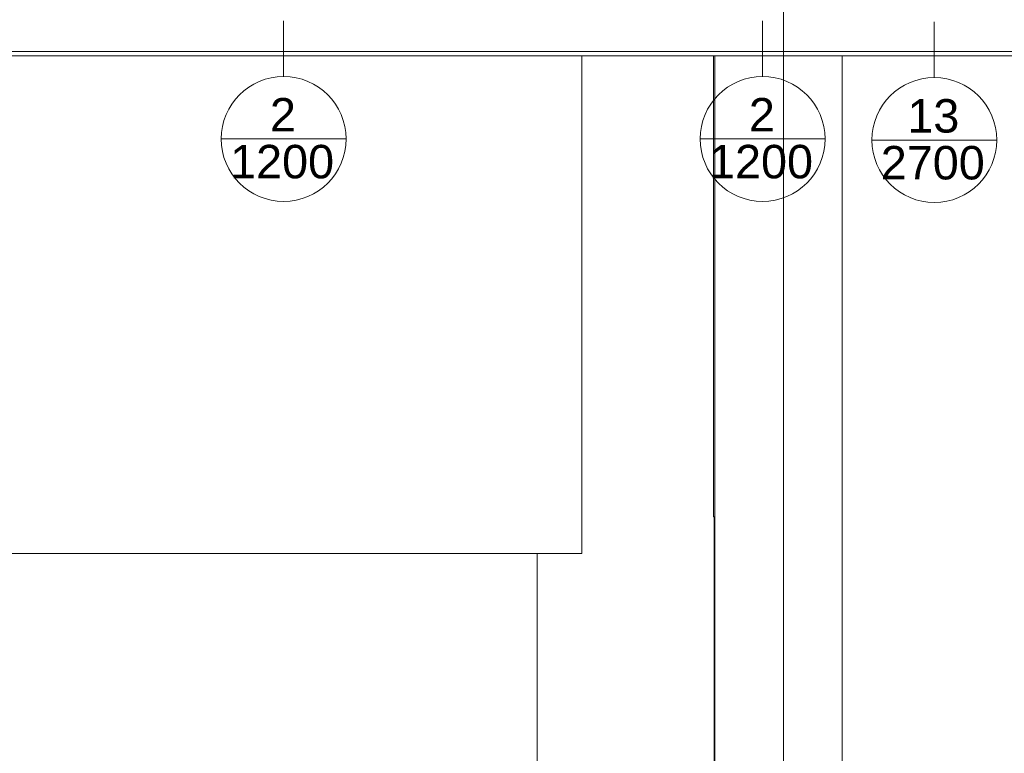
# Model space of a CAD drawing. Header units: metres. Extents: x 3.7 to 90.5, y -1.7 to 14.3.
# Tile 150 of 256: x 55.4 to 62, y 3.4 to 8.3. Entities that reach past the tile are written whole.
import ezdxf

# ---------------------------------------------------------------- set-up
doc = ezdxf.new("R2010")
doc.units = ezdxf.units.M
for name, color, linetype, lineweight in [('A-CLNG', 7, 'Continuous', 18), ('A-WALL', 7, 'Continuous', 18), ('G-ANNO-SYMB', 7, 'Continuous', 9)]:
    doc.layers.add(name, color=color, linetype=linetype, lineweight=lineweight)
doc.layers.add('M-HVAC-CDFF-IDEN', color=1, linetype='Continuous', lineweight=9, true_color=0xff0000)
doc.styles.add('Arial_1', font='arial.ttf', dxfattribs={"height": 0.225})

# ---------------------------------------------------------------- blocks, each defined once
blk = doc.blocks.new('4 GRE - ESCOLA DE CINEMA E AUDIOVISUAL CINE REX R07_rvt-2-Corte 2')
at = {"layer": 'A-CLNG'}
for p, q in [((67.9426, 8.13), (54.8415, 8.13)), ((54.8415, 8.1), (67.9426, 8.1))]:
    blk.add_line(p, q, dxfattribs=at)
at = {"layer": 'A-WALL'}
for p, q in [((65.0419, 4.7539), (65.0419, 8.1)), ((65.0419, 8.1), (65.0419, 4.7539)), ((65.9269, 5), (65.9269, 8.1)), ((65.9269, 5), (65.9269, 8.1)), ((65.9369, 8.1), (65.9369, 5)), ((65.9369, 8.1), (65.9369, 5)), ((66.7923, 8.1), (66.7923, -0.54)), ((65.9369, 5), (65.9269, 5)), ((65.9369, 5), (65.9269, 5)), ((65.9319, 5), (65.9319, 2.21)), ((65.9369, 5), (65.9319, 5)), ((65.9369, 2.21), (65.9369, 5)), ((57.7415, 4.7539), (65.0419, 4.7539)), ((64.7419, 0.448), (64.7419, 4.7539)), ((64.7419, 4.7539), (65.0419, 4.7539))]:
    blk.add_line(p, q, dxfattribs=at)
blk = doc.blocks.new('M_Identificador de terminal de ar_BTS - Em caixas-852561-Corte 2')
at = {"layer": 'M-HVAC-CDFF-IDEN'}
blk.add_line((55.1513, 7.534), (55.9913, 7.534), dxfattribs=at)
blk.add_circle((55.5713, 7.534), 0.42, dxfattribs=at)

msp = doc.modelspace()

# ---------------------------------------------------------------- linework, layer by layer
at = {"layer": 'G-ANNO-SYMB'}
msp.add_line((60.5096, 12.7584), (60.5096, -1.3724), dxfattribs=at)
at = {"layer": 'M-HVAC-CDFF-IDEN'}
for p, q in [((57.1479, 8.3364), (57.1479, 7.9614)), ((60.3689, 8.3364), (60.3689, 7.9614)), ((61.524, 8.329), (61.524, 7.954))]:
    msp.add_line(p, q, dxfattribs=at)

# ---------------------------------------------------------------- block references
at = {"lineweight": 5}
msp.add_blockref('4 GRE - ESCOLA DE CINEMA E AUDIOVISUAL CINE REX R07_rvt-2-Corte 2', (-5.888, 0), dxfattribs=at)
at = {"layer": 'M-HVAC-CDFF-IDEN'}
for p in [(1.5766, 0.0074), (4.7976, 0.0074), (5.9527, 0)]:
    msp.add_blockref('M_Identificador de terminal de ar_BTS - Em caixas-852561-Corte 2', p, dxfattribs=at)

# ---------------------------------------------------------------- texts
at = {"layer": 'M-HVAC-CDFF-IDEN', "color": 7, "char_height": 0.225, "attachment_point": 1, "style": 'Arial_1'}
for s, insert, width in [('2', (57.0558, 7.8165), 0.216456), ('2', (60.2768, 7.8165), 0.216456), ('13', (61.3425, 7.8091), 0.432911), ('1200', (56.788, 7.5015), 0.865822), ('1200', (60.009, 7.5015), 0.865822), ('2700', (61.164, 7.4941), 0.865822)]:
    msp.add_mtext(s, dxfattribs=dict(at, insert=insert, width=width))

doc.saveas('drawing.dxf')
